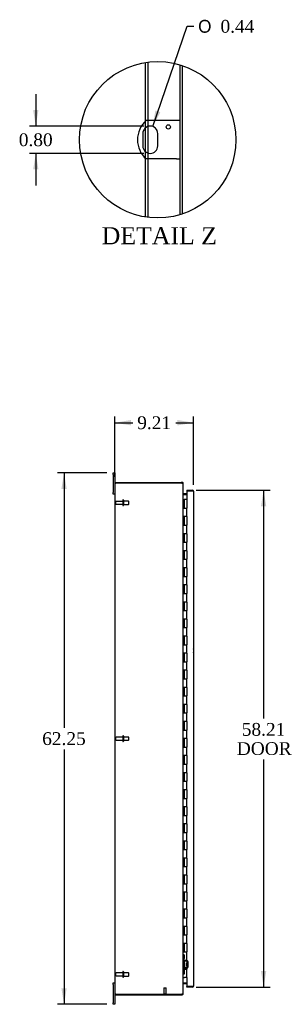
# Model space of a CAD drawing. Header units: inches. Extents: x 21 to 296, y 6 to 197.
# Tile 2 of 10: x 21 to 52, y 64 to 180. Entities that reach past the tile are written whole.
import ezdxf
from ezdxf.enums import TextEntityAlignment as Align

# ---------------------------------------------------------------- set-up
doc = ezdxf.new("R2010")
doc.units = ezdxf.units.IN
doc.header["$MEASUREMENT"] = 0
doc.layers.get('0').update_dxf_attribs({"linetype": 'CONTINUOUS'})
for name, color, linetype in [('COM40153-1', 7, 'CONTINUOUS'), ('COM42780', 7, 'CONTINUOUS'), ('COM48450', 7, 'CONTINUOUS'), ('COM70236-1', 7, 'CONTINUOUS'), ('COM71782-6', 7, 'CONTINUOUS'), ('DEFAULT', 7, 'CONTINUOUS'), ('FET07710', 7, 'CONTINUOUS'), ('HNG10620-56B', 7, 'CONTINUOUS'), ('HNG10620-56C', 7, 'CONTINUOUS'), ('STD21878', 7, 'CONTINUOUS'), ('STD26094', 7, 'CONTINUOUS')]:
    doc.layers.add(name, color=color, linetype=linetype)
doc.styles.add('SEACAD_SOLID_EDGE_ANSI1_SY', font='txt')
doc.styles.add('SEACAD_TIMES_NEW_ROMAN', font='times.ttf')

# ---------------------------------------------------------------- blocks, each defined once
blk = doc.blocks.new('GDIMGGROUP2')
at = {"layer": 'DEFAULT', "linetype": 'Continuous'}
for points in [[(33.75, 132.64), (31.88, 132.32), (33.75, 132.01)], [(39.21, 132.64), (39.21, 132.01), (41.09, 132.32)]]:
    blk.add_hatch(color=136, dxfattribs=at).paths.add_polyline_path(points)
at = {"layer": 'DEFAULT', "color": 136, "linetype": 'Continuous'}
for p, q in [((31.88, 126), (31.88, 133.07)), ((41.09, 125.06), (41.09, 133.07)), ((31.88, 132.32), (33.97, 132.32)), ((39, 132.32), (41.09, 132.32))]:
    blk.add_line(p, q, dxfattribs=at)
at = {"layer": 'DEFAULT', "color": 136, "linetype": 'Continuous', "style": 'SEACAD_TIMES_NEW_ROMAN'}
blk.add_text('9.21', height=1.5, dxfattribs=at).set_placement((34.49, 133.07), align=Align.TOP_LEFT)
blk = doc.blocks.new('GDIMGGROUP3')
at = {"layer": 'DEFAULT', "linetype": 'Continuous'}
for points in [[(25.61, 124.57), (26.23, 124.57), (25.92, 126.44)], [(25.61, 66.07), (25.92, 64.19), (26.23, 66.07)]]:
    blk.add_hatch(color=136, dxfattribs=at).paths.add_polyline_path(points)
at = {"layer": 'DEFAULT', "color": 136, "linetype": 'Continuous'}
for p, q in [((30.94, 126.44), (25.17, 126.44)), ((25.92, 126.44), (25.92, 96.59)), ((25.92, 94.04), (25.92, 64.19)), ((30.94, 64.19), (25.17, 64.19))]:
    blk.add_line(p, q, dxfattribs=at)
at = {"layer": 'DEFAULT', "color": 136, "linetype": 'Continuous', "style": 'SEACAD_TIMES_NEW_ROMAN'}
blk.add_text('62.25', height=1.5, dxfattribs=at).set_placement((23.36, 96.07), align=Align.TOP_LEFT)
blk = doc.blocks.new('GDIMGGROUP12')
at = {"layer": 'DEFAULT', "linetype": 'Continuous'}
for points in [[(49.61, 122.54), (49.3, 124.42), (48.99, 122.54)], [(49.61, 68.09), (48.99, 68.09), (49.3, 66.21)]]:
    blk.add_hatch(color=136, dxfattribs=at).paths.add_polyline_path(points)
at = {"layer": 'DEFAULT', "color": 136, "linetype": 'Continuous'}
for p, q in [((41.4, 124.42), (50.05, 124.42)), ((49.3, 124.42), (49.3, 97.68)), ((49.3, 92.88), (49.3, 66.21)), ((41.4, 66.21), (50.05, 66.21))]:
    blk.add_line(p, q, dxfattribs=at)
at = {"layer": 'DEFAULT', "color": 136, "linetype": 'Continuous', "style": 'SEACAD_TIMES_NEW_ROMAN'}
for s, p in [('58.21', (46.74, 97.15)), ('DOOR', (46.16, 94.9))]:
    blk.add_text(s, height=1.5, dxfattribs=at).set_placement(p, align=Align.TOP_LEFT)
blk = doc.blocks.new('GDIMGGROUP28')
at = {"layer": 'DEFAULT', "linetype": 'Continuous'}
blk.add_hatch(color=136, dxfattribs=at).paths.add_polyline_path([(36.62, 168.9), (36.31, 167.02), (37.21, 168.69)])
at = {"layer": 'DEFAULT', "color": 136, "linetype": 'Continuous'}
for p, q in [((36.31, 167.02), (40.36, 178.76)), ((40.36, 178.76), (41.11, 178.76))]:
    blk.add_line(p, q, dxfattribs=at)
for s, style, p in [('O', 'SEACAD_SOLID_EDGE_ANSI1_SY', (41.63, 179.51)), ('0.44', 'SEACAD_TIMES_NEW_ROMAN', (44.25, 179.51))]:
    blk.add_text(s, height=1.5, dxfattribs=dict(at, style=style)).set_placement(p, align=Align.TOP_LEFT)
blk = doc.blocks.new('GDIMGGROUP29')
at = {"layer": 'DEFAULT', "linetype": 'Continuous'}
for points in [[(22.3, 168.95), (22.61, 167.07), (22.92, 168.95)], [(22.3, 162), (22.92, 162), (22.61, 163.87)]]:
    blk.add_hatch(color=136, dxfattribs=at).paths.add_polyline_path(points)
at = {"layer": 'DEFAULT', "color": 136, "linetype": 'Continuous'}
for p, q in [((22.61, 170.82), (22.61, 167.07)), ((35.27, 167.07), (21.86, 167.07)), ((35.27, 163.87), (21.86, 163.87)), ((22.61, 163.87), (22.61, 160.12))]:
    blk.add_line(p, q, dxfattribs=at)
at = {"layer": 'DEFAULT', "color": 136, "linetype": 'Continuous', "style": 'SEACAD_TIMES_NEW_ROMAN'}
blk.add_text('0.80', height=1.5, dxfattribs=at).set_placement((20.62, 166.22), align=Align.TOP_LEFT)

msp = doc.modelspace()

# ---------------------------------------------------------------- linework, layer by layer
at = {"color": 7}
msp.add_circle((36.89, 165.47), 9.16, dxfattribs=at)
at = {"layer": 'COM40153-1', "color": 7}
for p, q in [((39.09, 167.72), (35.54, 167.72)), ((39.52, 167.72), (39.09, 167.72)), ((35.15, 166.2), (35.15, 164.74)), ((36.89, 164.74), (36.89, 166.2)), ((39.09, 163.22), (35.54, 163.22)), ((39.09, 163.22), (39.52, 163.22))]:
    msp.add_line(p, q, dxfattribs=at)
msp.add_circle((38.14, 166.97), 0.25, dxfattribs=at)
for centre, radius, start, end in [((37.52, 165.47), 3, 131.4096, 228.5904), ((36.02, 166.2), 0.874, 0, 180), ((36.02, 164.74), 0.874, 180, 0), ((40.38, 105.61), 0.75, 341.2031, 18.7969)]:
    msp.add_arc(centre, radius, start, end, dxfattribs=at)
at = {"layer": 'COM42780', "color": 7}
for p, q in [((39.88, 69.99), (39.92, 69.99)), ((39.92, 69.56), (39.88, 69.56)), ((39.97, 69.99), (39.92, 69.99)), ((39.97, 69.56), (39.92, 69.56)), ((39.97, 69.99), (39.97, 69.56)), ((39.97, 69.99), (40.04, 69.99)), ((39.97, 69.56), (39.97, 69.99)), ((39.97, 69.37), (39.97, 69.56)), ((39.97, 69.56), (40.04, 69.56)), ((40.31, 69.32), (40.02, 69.32)), ((40.31, 69.22), (40.02, 69.23)), ((40.04, 69.56), (40.04, 69.99)), ((40.36, 69.31), (40.31, 69.32)), ((39.88, 68.2), (39.92, 68.2)), ((39.92, 68.2), (39.97, 68.2)), ((39.97, 68.2), (39.97, 68.39)), ((39.97, 68.2), (39.97, 67.76)), ((39.97, 68.2), (40.04, 68.2)), ((39.97, 67.76), (39.97, 68.2)), ((39.97, 68.07), (39.97, 68.07)), ((39.97, 67.96), (39.97, 68.07)), ((40.02, 68.53), (40.31, 68.53)), ((40.02, 68.43), (40.31, 68.44)), ((40.04, 67.76), (40.04, 68.2)), ((40.26, 68.68), (40.26, 69.07)), ((40.35, 69.07), (40.26, 69.07)), ((40.45, 69), (40.26, 69)), ((40.45, 68.99), (40.26, 68.99)), ((40.26, 68.77), (40.45, 68.77)), ((40.45, 68.75), (40.26, 68.75)), ((40.26, 68.68), (40.35, 68.68)), ((40.31, 68.44), (40.36, 68.45)), ((40.35, 68.58), (40.35, 69.18)), ((40.45, 68.58), (40.45, 69.18)), ((39.92, 67.76), (39.88, 67.76)), ((39.97, 67.76), (39.92, 67.76)), ((39.97, 68.04), (39.97, 68.04)), ((39.97, 67.96), (39.97, 67.96)), ((39.97, 67.93), (39.97, 67.96)), ((39.97, 67.95), (39.97, 67.95)), ((39.97, 67.93), (39.97, 67.93)), ((39.97, 67.9), (39.97, 67.93)), ((39.97, 67.9), (39.97, 67.9)), ((39.97, 67.76), (40.04, 67.76))]:
    msp.add_line(p, q, dxfattribs=at)
for centre, radius, start, end in [((40.02, 69.37), 0.143, 180, 206.9082), ((40.02, 69.37), 0.143, 206.9082, 269), ((40.02, 69.37), 0.048, 180, 269), ((40.31, 69.18), 0.048, 0, 89), ((40.31, 69.18), 0.143, 0, 66.6665), ((40.02, 68.39), 0.143, 153.0918, 180), ((40.02, 68.39), 0.143, 91, 153.0918), ((40.02, 68.39), 0.048, 91, 180), ((40.31, 68.58), 0.048, 271, 0), ((40.31, 68.58), 0.143, 293.3335, 0)]:
    msp.add_arc(centre, radius, start, end, dxfattribs=at)
at = {"layer": 'COM48450', "color": 7}
for p, q in [((35.47, 167.66), (35.47, 174.52)), ((35.76, 167.72), (35.76, 174.56)), ((39.52, 156.69), (39.52, 174.25)), ((39.81, 156.78), (39.81, 174.16)), ((35.47, 166.87), (35.47, 167.66)), ((35.76, 167.03), (35.76, 167.72)), ((35.47, 164.07), (35.47, 166.87)), ((35.76, 163.91), (35.76, 167.03)), ((35.47, 163.28), (35.47, 164.07)), ((35.76, 163.22), (35.76, 163.91)), ((35.47, 156.42), (35.47, 163.28)), ((35.76, 156.38), (35.76, 163.22)), ((31.88, 125.25), (31.98, 125.25)), ((31.88, 125.25), (31.88, 65.39)), ((39.65, 125.25), (31.98, 125.25)), ((39.88, 65.49), (39.88, 125.14)), ((39.91, 123.92), (39.9, 123.92)), ((39.91, 123.92), (40.29, 123.92)), ((39.9, 66.72), (39.91, 66.72)), ((39.91, 66.72), (40.29, 66.72)), ((31.98, 65.39), (31.88, 65.39)), ((31.98, 65.39), (39.65, 65.39))]:
    msp.add_line(p, q, dxfattribs=at)
for centre, radius, start, end in [((39.65, 125), 0.25, 61.8454, 90), ((39.83, 125.14), 0.0479, 4.8578, 50.2027), ((40.02, 124), 0.144, 183.4883, 215.1665), ((40.02, 66.63), 0.144, 144.8335, 176.5117), ((39.65, 65.64), 0.25, 270, 298.1546), ((39.72, 65.63), 0.219, 281.9896, 308.4732), ((39.83, 65.5), 0.0479, 309.7973, 355.1422)]:
    msp.add_arc(centre, radius, start, end, dxfattribs=at)
msp.add_open_spline([(39.86, 125.17), (39.86, 125.17), (39.86, 125.18), (39.85, 125.18), (39.85, 125.18), (39.84, 125.19), (39.84, 125.19), (39.83, 125.19), (39.83, 125.19), (39.82, 125.2), (39.81, 125.2), (39.8, 125.21), (39.79, 125.21), (39.78, 125.21), (39.77, 125.21), (39.77, 125.22)], degree=3, knots=[0, 0, 0, 0, 0.058508, 0.117588, 0.177234, 0.23744, 0.298196, 0.359495, 0.421327, 0.483683, 0.609872, 0.738031, 0.824554, 0.911887, 1, 1, 1, 1], dxfattribs=at)
at = {"layer": 'COM70236-1', "color": 7}
for p, q in [((31.95, 125.25), (31.95, 125.32)), ((31.95, 125.32), (39.65, 125.32)), ((39.77, 125.32), (39.65, 125.32)), ((39.77, 125.25), (39.65, 125.25)), ((39.77, 125.25), (39.77, 125.32)), ((39.8, 125.21), (39.8, 125.23)), ((39.8, 125.21), (39.88, 125.21)), ((39.88, 125.14), (39.88, 125.21)), ((39.9, 124.02), (39.88, 123.95)), ((40.29, 124.01), (39.91, 124.01)), ((40.29, 123.94), (39.91, 123.94)), ((39.9, 66.62), (39.88, 66.68)), ((39.91, 66.69), (40.29, 66.69)), ((39.91, 66.62), (40.29, 66.62)), ((31.95, 65.39), (31.95, 65.32)), ((31.95, 65.32), (39.65, 65.32)), ((39.65, 65.39), (39.77, 65.39)), ((39.65, 65.32), (39.77, 65.32)), ((39.77, 65.39), (39.77, 65.32)), ((39.8, 65.43), (39.88, 65.43)), ((39.8, 65.41), (39.8, 65.43)), ((39.88, 65.43), (39.88, 65.49))]:
    msp.add_line(p, q, dxfattribs=at)
for centre, radius, start, end in [((39.77, 125.21), 0.108, 32.6431, 90), ((39.77, 125.21), 0.036, 32.6431, 90), ((39.77, 125.21), 0.108, 0, 32.6431), ((39.91, 124.05), 0.036, 180, 253.7795), ((39.91, 124.05), 0.108, 253.7795, 270), ((39.91, 124.05), 0.036, 253.7795, 270), ((39.91, 66.58), 0.108, 90, 106.2205), ((39.91, 66.58), 0.036, 106.2205, 180), ((39.91, 66.58), 0.036, 90, 106.2205), ((39.77, 65.43), 0.036, 270, 327.3569), ((39.77, 65.43), 0.108, 270, 327.3569), ((39.77, 65.43), 0.108, 327.3569, 0)]:
    msp.add_arc(centre, radius, start, end, dxfattribs=at)
at = {"layer": 'COM71782-6', "color": 7}
for p, q in [((40.98, 124.35), (40.29, 124.35)), ((40.29, 124.35), (40.29, 123.32)), ((40.32, 124.42), (40.32, 124.35)), ((40.32, 124.42), (40.98, 124.42)), ((40.32, 124.35), (40.98, 124.35)), ((41.08, 124.35), (40.98, 124.35)), ((40.98, 124.35), (41.08, 124.35)), ((41.09, 124.31), (41.09, 66.32)), ((40.29, 67.32), (40.29, 66.29)), ((40.29, 66.29), (40.98, 66.29)), ((40.32, 66.21), (40.32, 66.29)), ((40.98, 66.29), (40.32, 66.29)), ((40.98, 66.21), (40.32, 66.21)), ((40.98, 66.29), (41.08, 66.29)), ((41.08, 66.29), (40.98, 66.29))]:
    msp.add_line(p, q, dxfattribs=at)
for centre, start, end in [((40.98, 124.31), 19.4712, 90), ((40.98, 124.31), 0, 19.4712), ((40.98, 66.32), 270, 340.5288), ((40.98, 66.32), 340.5288, 360)]:
    msp.add_arc(centre, 0.108, start, end, dxfattribs=at)
for centre, start_param, end_param in [((40.98, 124.31), 3.141593, 3.48143), ((40.98, 66.32), 2.801756, 3.141593)]:
    msp.add_ellipse(centre, major_axis=(-0.108, 0), ratio=0.997813, start_param=start_param, end_param=end_param, dxfattribs=at)
at = {"layer": 'FET07710', "color": 7}
for p, q in [((31.69, 126.25), (31.69, 126.44)), ((31.69, 126.44), (31.88, 126.44)), ((31.69, 126.25), (31.69, 124.13)), ((31.88, 126.44), (31.88, 126.25)), ((31.88, 126.25), (31.88, 125.25)), ((31.69, 123.94), (31.69, 124.13)), ((31.88, 123.94), (31.69, 123.94)), ((31.69, 66.5), (31.69, 66.69)), ((31.69, 66.69), (31.88, 66.69)), ((31.69, 66.5), (31.69, 64.38)), ((31.88, 65.39), (31.88, 64.38)), ((31.69, 64.19), (31.69, 64.38)), ((31.88, 64.19), (31.69, 64.19)), ((31.88, 64.38), (31.88, 64.19))]:
    msp.add_line(p, q, dxfattribs=at)
at = {"layer": 'HNG10620-56B', "color": 7}
for p, q in [((39.88, 123.32), (39.9, 123.32)), ((39.9, 123.32), (39.92, 123.32)), ((39.92, 123.32), (39.96, 123.32)), ((39.92, 123.32), (39.92, 122.32)), ((39.92, 122.32), (40.03, 122.32)), ((39.96, 123.32), (39.96, 122.32)), ((40.03, 122.32), (40.29, 122.32)), ((40.29, 121.32), (40.29, 122.32)), ((40.03, 121.32), (39.92, 121.32)), ((39.92, 121.32), (39.92, 120.32)), ((39.96, 121.32), (39.96, 120.32)), ((40.29, 121.32), (40.03, 121.32)), ((39.92, 120.32), (40.03, 120.32)), ((40.03, 120.32), (40.29, 120.32)), ((40.29, 119.32), (40.29, 120.32)), ((40.03, 119.32), (39.92, 119.32)), ((39.92, 119.32), (39.92, 118.32)), ((39.96, 119.32), (39.96, 118.32)), ((40.29, 119.32), (40.03, 119.32)), ((39.92, 118.32), (40.03, 118.32)), ((40.03, 118.32), (40.29, 118.32)), ((40.29, 117.32), (40.29, 118.32)), ((40.03, 117.32), (39.92, 117.32)), ((39.92, 117.32), (39.92, 116.32)), ((39.96, 117.32), (39.96, 116.32)), ((40.29, 117.32), (40.03, 117.32)), ((39.92, 116.32), (40.03, 116.32)), ((40.03, 116.32), (40.29, 116.32)), ((40.29, 115.32), (40.29, 116.32)), ((40.03, 115.32), (39.92, 115.32)), ((39.92, 115.32), (39.92, 114.32)), ((39.92, 114.32), (40.03, 114.32)), ((39.96, 115.32), (39.96, 114.32)), ((40.29, 115.32), (40.03, 115.32)), ((40.03, 114.32), (40.29, 114.32)), ((40.29, 113.32), (40.29, 114.32)), ((40.03, 113.32), (39.92, 113.32)), ((39.92, 113.32), (39.92, 112.32)), ((39.96, 113.32), (39.96, 112.32)), ((40.29, 113.32), (40.03, 113.32)), ((39.92, 112.32), (40.03, 112.32)), ((40.03, 112.32), (40.29, 112.32)), ((40.29, 111.32), (40.29, 112.32)), ((40.03, 111.32), (39.92, 111.32)), ((39.92, 111.32), (39.92, 110.32)), ((39.96, 111.32), (39.96, 110.32)), ((40.29, 111.32), (40.03, 111.32)), ((39.92, 110.32), (40.03, 110.32)), ((40.03, 110.32), (40.29, 110.32)), ((40.29, 109.32), (40.29, 110.32)), ((40.03, 109.32), (39.92, 109.32)), ((39.92, 109.32), (39.92, 108.32)), ((39.96, 109.32), (39.96, 108.32)), ((40.29, 109.32), (40.03, 109.32)), ((39.92, 108.32), (40.03, 108.32)), ((40.03, 107.32), (39.92, 107.32)), ((39.92, 107.32), (39.92, 106.32)), ((39.96, 107.32), (39.96, 106.32)), ((40.03, 108.32), (40.29, 108.32)), ((40.29, 107.32), (40.03, 107.32)), ((40.29, 107.32), (40.29, 108.32)), ((39.92, 106.32), (40.03, 106.32)), ((40.03, 106.32), (40.29, 106.32)), ((40.29, 105.32), (40.29, 106.32)), ((40.03, 105.32), (39.92, 105.32)), ((39.92, 105.32), (39.92, 104.32)), ((39.96, 105.32), (39.96, 104.32)), ((40.29, 105.32), (40.03, 105.32)), ((39.92, 104.32), (40.03, 104.32)), ((40.03, 104.32), (40.29, 104.32)), ((40.29, 103.32), (40.29, 104.32)), ((40.03, 103.32), (39.92, 103.32)), ((39.92, 103.32), (39.92, 102.32)), ((39.96, 103.32), (39.96, 102.32)), ((40.29, 103.32), (40.03, 103.32)), ((39.92, 102.32), (40.03, 102.32)), ((40.03, 102.32), (40.29, 102.32)), ((40.29, 101.32), (40.29, 102.32)), ((40.03, 101.32), (39.92, 101.32)), ((39.92, 101.32), (39.92, 100.32)), ((39.96, 101.32), (39.96, 100.32)), ((40.29, 101.32), (40.03, 101.32)), ((39.92, 100.32), (40.03, 100.32)), ((40.03, 99.32), (39.92, 99.32)), ((39.92, 99.32), (39.92, 98.32)), ((39.96, 99.32), (39.96, 98.32)), ((40.03, 100.32), (40.29, 100.32)), ((40.29, 99.32), (40.03, 99.32)), ((40.29, 99.32), (40.29, 100.32)), ((39.92, 98.32), (40.03, 98.32)), ((40.03, 98.32), (40.29, 98.32)), ((40.29, 97.32), (40.29, 98.32)), ((40.03, 97.32), (39.92, 97.32)), ((39.92, 97.32), (39.92, 96.32)), ((39.96, 97.32), (39.96, 96.32)), ((40.29, 97.32), (40.03, 97.32)), ((39.92, 96.32), (40.03, 96.32)), ((40.03, 96.32), (40.29, 96.32)), ((40.29, 95.32), (40.29, 96.32)), ((40.03, 95.32), (39.92, 95.32)), ((39.92, 95.32), (39.92, 94.32)), ((39.96, 95.32), (39.96, 94.32)), ((40.29, 95.32), (40.03, 95.32)), ((39.92, 94.32), (40.03, 94.32)), ((40.03, 94.32), (40.29, 94.32)), ((40.29, 93.32), (40.29, 94.32)), ((40.03, 93.32), (39.92, 93.32)), ((39.92, 93.32), (39.92, 92.32)), ((39.92, 92.32), (40.03, 92.32)), ((39.96, 93.32), (39.96, 92.32)), ((40.29, 93.32), (40.03, 93.32)), ((40.03, 92.32), (40.29, 92.32)), ((40.29, 91.32), (40.29, 92.32)), ((40.03, 91.32), (39.92, 91.32)), ((39.92, 91.32), (39.92, 90.32)), ((39.96, 91.32), (39.96, 90.32)), ((40.29, 91.32), (40.03, 91.32)), ((39.92, 90.32), (40.03, 90.32)), ((40.03, 90.32), (40.29, 90.32)), ((40.29, 89.32), (40.29, 90.32)), ((40.03, 89.32), (39.92, 89.32)), ((39.92, 89.32), (39.92, 88.32)), ((39.96, 89.32), (39.96, 88.32)), ((40.29, 89.32), (40.03, 89.32)), ((39.92, 88.32), (40.03, 88.32)), ((40.03, 88.32), (40.29, 88.32)), ((40.29, 87.32), (40.29, 88.32)), ((40.03, 87.32), (39.92, 87.32)), ((39.92, 87.32), (39.92, 86.32)), ((39.96, 87.32), (39.96, 86.32)), ((40.29, 87.32), (40.03, 87.32)), ((39.92, 86.32), (40.03, 86.32)), ((40.03, 86.32), (40.29, 86.32)), ((40.29, 85.32), (40.29, 86.32)), ((40.03, 85.32), (39.92, 85.32)), ((39.92, 85.32), (39.92, 84.32)), ((39.92, 84.32), (40.03, 84.32)), ((39.96, 85.32), (39.96, 84.32)), ((40.29, 85.32), (40.03, 85.32)), ((40.03, 84.32), (40.29, 84.32)), ((40.29, 83.32), (40.29, 84.32)), ((40.03, 83.32), (39.92, 83.32)), ((39.92, 83.32), (39.92, 82.32)), ((39.96, 83.32), (39.96, 82.32)), ((40.29, 83.32), (40.03, 83.32)), ((39.92, 82.32), (40.03, 82.32)), ((40.03, 82.32), (40.29, 82.32)), ((40.29, 81.32), (40.29, 82.32)), ((40.03, 81.32), (39.92, 81.32)), ((39.92, 81.32), (39.92, 80.32)), ((39.96, 81.32), (39.96, 80.32)), ((40.29, 81.32), (40.03, 81.32)), ((39.92, 80.32), (40.03, 80.32)), ((40.03, 80.32), (40.29, 80.32)), ((40.29, 79.32), (40.29, 80.32)), ((40.03, 79.32), (39.92, 79.32)), ((39.92, 79.32), (39.92, 78.32)), ((39.96, 79.32), (39.96, 78.32)), ((40.29, 79.32), (40.03, 79.32)), ((39.92, 78.32), (40.03, 78.32)), ((40.03, 77.32), (39.92, 77.32)), ((39.92, 77.32), (39.92, 76.32)), ((39.96, 77.32), (39.96, 76.32)), ((40.03, 78.32), (40.29, 78.32)), ((40.29, 77.32), (40.03, 77.32)), ((40.29, 77.32), (40.29, 78.32)), ((39.92, 76.32), (40.03, 76.32)), ((40.03, 76.32), (40.29, 76.32)), ((40.29, 75.32), (40.29, 76.32)), ((40.03, 75.32), (39.92, 75.32)), ((39.92, 75.32), (39.92, 74.32)), ((39.96, 75.32), (39.96, 74.32)), ((40.29, 75.32), (40.03, 75.32)), ((39.92, 74.32), (40.03, 74.32)), ((40.03, 74.32), (40.29, 74.32)), ((40.29, 73.32), (40.29, 74.32)), ((40.03, 73.32), (39.92, 73.32)), ((39.92, 73.32), (39.92, 72.32)), ((39.96, 73.32), (39.96, 72.32)), ((40.29, 73.32), (40.03, 73.32)), ((39.92, 72.32), (40.03, 72.32)), ((40.03, 72.32), (40.29, 72.32)), ((40.29, 71.32), (40.29, 72.32)), ((40.03, 71.32), (39.92, 71.32)), ((39.92, 71.32), (39.92, 70.32)), ((39.96, 71.32), (39.96, 70.32)), ((40.29, 71.32), (40.03, 71.32)), ((39.92, 70.32), (40.03, 70.32)), ((40.03, 69.32), (39.92, 69.32)), ((39.92, 69.32), (39.92, 68.32)), ((39.96, 69.32), (39.96, 68.32)), ((40.03, 70.32), (40.29, 70.32)), ((40.29, 69.32), (40.03, 69.32)), ((40.29, 69.32), (40.29, 70.32)), ((39.92, 68.32), (40.03, 68.32)), ((40.03, 68.32), (40.29, 68.32)), ((40.29, 67.32), (40.29, 68.32)), ((39.88, 67.32), (39.9, 67.32)), ((39.9, 67.32), (40.03, 67.32)), ((40.29, 67.32), (40.03, 67.32))]:
    msp.add_line(p, q, dxfattribs=at)
at = {"layer": 'HNG10620-56C', "color": 7}
for p, q in [((40.29, 123.32), (39.98, 123.32)), ((39.98, 123.32), (39.98, 122.32)), ((40.03, 122.32), (40.29, 122.32)), ((40.29, 123.32), (40.29, 122.32)), ((40.29, 121.32), (40.29, 122.32)), ((39.98, 121.32), (39.98, 120.32)), ((40.29, 121.32), (40.03, 121.32)), ((40.29, 121.32), (40.29, 120.32)), ((40.03, 120.32), (40.29, 120.32)), ((40.29, 119.32), (40.29, 120.32)), ((39.98, 119.32), (39.98, 118.32)), ((40.29, 119.32), (40.03, 119.32)), ((40.29, 119.32), (40.29, 118.32)), ((40.03, 118.32), (40.29, 118.32)), ((40.29, 117.32), (40.29, 118.32)), ((39.98, 117.32), (39.98, 116.32)), ((40.29, 117.32), (40.03, 117.32)), ((40.29, 117.32), (40.29, 116.32)), ((40.03, 116.32), (40.29, 116.32)), ((40.29, 115.32), (40.29, 116.32)), ((39.98, 115.32), (39.98, 114.32)), ((40.29, 115.32), (40.03, 115.32)), ((40.03, 114.32), (40.29, 114.32)), ((40.29, 115.32), (40.29, 114.32)), ((40.29, 113.32), (40.29, 114.32)), ((39.98, 113.32), (39.98, 112.32)), ((40.29, 113.32), (40.03, 113.32)), ((40.29, 113.32), (40.29, 112.32)), ((40.03, 112.32), (40.29, 112.32)), ((40.29, 111.32), (40.29, 112.32)), ((39.98, 111.32), (39.98, 110.32)), ((40.29, 111.32), (40.03, 111.32)), ((40.29, 111.32), (40.29, 110.32)), ((40.03, 110.32), (40.29, 110.32)), ((40.29, 109.32), (40.29, 110.32)), ((39.98, 109.32), (39.98, 108.32)), ((40.29, 109.32), (40.03, 109.32)), ((40.29, 109.32), (40.29, 108.32)), ((39.98, 107.32), (39.98, 106.32)), ((40.03, 108.32), (40.29, 108.32)), ((40.29, 107.32), (40.03, 107.32)), ((40.29, 107.32), (40.29, 108.32)), ((40.29, 107.32), (40.29, 106.32)), ((40.03, 106.32), (40.29, 106.32)), ((40.29, 105.32), (40.29, 106.32)), ((39.98, 105.32), (39.98, 104.32)), ((40.29, 105.32), (40.03, 105.32)), ((40.29, 105.32), (40.29, 104.32)), ((40.03, 104.32), (40.29, 104.32)), ((40.29, 103.32), (40.29, 104.32)), ((39.98, 103.32), (39.98, 102.32)), ((40.29, 103.32), (40.03, 103.32)), ((40.29, 103.32), (40.29, 102.32)), ((40.03, 102.32), (40.29, 102.32)), ((40.29, 101.32), (40.29, 102.32)), ((39.98, 101.32), (39.98, 100.32)), ((40.29, 101.32), (40.03, 101.32)), ((40.29, 101.32), (40.29, 100.32)), ((39.98, 99.32), (39.98, 98.32)), ((40.03, 100.32), (40.29, 100.32)), ((40.29, 99.32), (40.03, 99.32)), ((40.29, 99.32), (40.29, 100.32)), ((40.29, 99.32), (40.29, 98.32)), ((40.03, 98.32), (40.29, 98.32)), ((40.29, 97.32), (40.29, 98.32)), ((39.98, 97.32), (39.98, 96.32)), ((40.29, 97.32), (40.03, 97.32)), ((40.29, 97.32), (40.29, 96.32)), ((40.03, 96.32), (40.29, 96.32)), ((40.29, 95.32), (40.29, 96.32)), ((39.98, 95.32), (39.98, 94.32)), ((40.29, 95.32), (40.03, 95.32)), ((40.29, 95.32), (40.29, 94.32)), ((40.03, 94.32), (40.29, 94.32)), ((40.29, 93.32), (40.29, 94.32)), ((39.98, 93.32), (39.98, 92.32)), ((40.29, 93.32), (40.03, 93.32)), ((40.03, 92.32), (40.29, 92.32)), ((40.29, 93.32), (40.29, 92.32)), ((40.29, 91.32), (40.29, 92.32)), ((39.98, 91.32), (39.98, 90.32)), ((40.29, 91.32), (40.03, 91.32)), ((40.29, 91.32), (40.29, 90.32)), ((40.03, 90.32), (40.29, 90.32)), ((40.29, 89.32), (40.29, 90.32)), ((39.98, 89.32), (39.98, 88.32)), ((40.29, 89.32), (40.03, 89.32)), ((40.29, 89.32), (40.29, 88.32)), ((40.03, 88.32), (40.29, 88.32)), ((40.29, 87.32), (40.29, 88.32)), ((39.98, 87.32), (39.98, 86.32)), ((40.29, 87.32), (40.03, 87.32)), ((40.29, 87.32), (40.29, 86.32)), ((40.03, 86.32), (40.29, 86.32)), ((40.29, 85.32), (40.29, 86.32)), ((39.98, 85.32), (39.98, 84.32)), ((40.29, 85.32), (40.03, 85.32)), ((40.03, 84.32), (40.29, 84.32)), ((40.29, 85.32), (40.29, 84.32)), ((40.29, 83.32), (40.29, 84.32)), ((39.98, 83.32), (39.98, 82.32)), ((40.29, 83.32), (40.03, 83.32)), ((40.29, 83.32), (40.29, 82.32)), ((40.03, 82.32), (40.29, 82.32)), ((40.29, 81.32), (40.29, 82.32)), ((39.98, 81.32), (39.98, 80.32)), ((40.29, 81.32), (40.03, 81.32)), ((40.29, 81.32), (40.29, 80.32)), ((40.03, 80.32), (40.29, 80.32)), ((40.29, 79.32), (40.29, 80.32)), ((39.98, 79.32), (39.98, 78.32)), ((40.29, 79.32), (40.03, 79.32)), ((40.29, 79.32), (40.29, 78.32)), ((39.98, 77.32), (39.98, 76.32)), ((40.03, 78.32), (40.29, 78.32)), ((40.29, 77.32), (40.03, 77.32)), ((40.29, 77.32), (40.29, 78.32)), ((40.29, 77.32), (40.29, 76.32)), ((40.03, 76.32), (40.29, 76.32)), ((40.29, 75.32), (40.29, 76.32)), ((39.98, 75.32), (39.98, 74.32)), ((40.29, 75.32), (40.03, 75.32)), ((40.29, 75.32), (40.29, 74.32)), ((40.03, 74.32), (40.29, 74.32)), ((40.29, 73.32), (40.29, 74.32)), ((39.98, 73.32), (39.98, 72.32)), ((40.29, 73.32), (40.03, 73.32)), ((40.29, 73.32), (40.29, 72.32)), ((40.03, 72.32), (40.29, 72.32)), ((40.29, 71.32), (40.29, 72.32)), ((39.98, 71.32), (39.98, 70.32)), ((40.29, 71.32), (40.03, 71.32)), ((40.29, 71.32), (40.29, 70.32)), ((39.98, 69.32), (39.98, 68.32)), ((40.03, 70.32), (40.29, 70.32)), ((40.29, 69.32), (40.03, 69.32)), ((40.29, 69.32), (40.29, 70.32)), ((40.29, 69.32), (40.29, 68.32)), ((40.03, 68.32), (40.29, 68.32)), ((40.29, 67.32), (40.29, 68.32))]:
    msp.add_line(p, q, dxfattribs=at)
at = {"layer": 'STD21878', "color": 7}
for p, q in [((37.62, 66.14), (37.87, 66.14)), ((37.62, 66.14), (37.62, 65.42)), ((37.87, 65.42), (37.87, 66.14)), ((37.6, 65.42), (37.88, 65.42)), ((37.6, 65.42), (37.6, 65.39)), ((37.6, 65.39), (37.88, 65.39)), ((37.88, 65.39), (37.88, 65.42))]:
    msp.add_line(p, q, dxfattribs=at)
at = {"layer": 'STD26094', "color": 7}
for p, q in [((31.95, 123.05), (31.95, 122.84)), ((32.79, 123.11), (32.01, 123.11)), ((32.01, 122.78), (32.79, 122.78)), ((32.79, 123.24), (32.79, 122.65)), ((32.86, 123.27), (32.82, 123.27)), ((32.82, 122.62), (32.86, 122.62)), ((32.89, 123.24), (32.89, 122.65)), ((33.47, 123.13), (32.89, 123.13)), ((32.89, 122.75), (33.47, 122.75)), ((33.47, 123.13), (33.47, 122.75)), ((33.51, 123.09), (33.47, 123.13)), ((33.47, 122.75), (33.51, 122.79)), ((33.51, 122.79), (33.51, 123.09)), ((31.95, 95.42), (31.95, 95.21)), ((32.79, 95.48), (32.01, 95.48)), ((32.01, 95.15), (32.79, 95.15)), ((32.79, 95.61), (32.79, 95.02)), ((32.86, 95.64), (32.82, 95.64)), ((32.82, 94.99), (32.86, 94.99)), ((32.89, 95.61), (32.89, 95.02)), ((33.47, 95.5), (32.89, 95.5)), ((32.89, 95.13), (33.47, 95.13)), ((33.47, 95.5), (33.47, 95.13)), ((33.51, 95.47), (33.47, 95.5)), ((33.47, 95.13), (33.51, 95.17)), ((33.51, 95.17), (33.51, 95.47)), ((31.95, 67.8), (31.95, 67.59)), ((32.79, 67.86), (32.01, 67.86)), ((32.01, 67.53), (32.79, 67.53)), ((32.79, 67.99), (32.79, 67.4)), ((32.86, 68.02), (32.82, 68.02)), ((32.82, 67.37), (32.86, 67.37)), ((32.89, 67.99), (32.89, 67.4)), ((33.47, 67.88), (32.89, 67.88)), ((32.89, 67.5), (33.47, 67.5)), ((33.47, 67.88), (33.47, 67.5)), ((33.51, 67.84), (33.47, 67.88)), ((33.47, 67.5), (33.51, 67.54)), ((33.51, 67.54), (33.51, 67.84))]:
    msp.add_line(p, q, dxfattribs=at)
for centre, radius, start, end in [((32.01, 123.05), 0.06, 90, 180), ((32.01, 122.84), 0.06, 180, 270), ((32.82, 123.24), 0.03, 90, 180), ((32.82, 122.65), 0.03, 180, 270), ((32.86, 123.24), 0.03, 0, 90), ((32.86, 122.65), 0.03, 270, 0), ((32.01, 95.42), 0.06, 90, 180), ((32.01, 95.21), 0.06, 180, 270), ((32.82, 95.61), 0.03, 90, 180), ((32.82, 95.02), 0.03, 180, 270), ((32.86, 95.61), 0.03, 0, 90), ((32.86, 95.02), 0.03, 270, 0), ((32.01, 67.8), 0.06, 90, 180), ((32.01, 67.59), 0.06, 180, 270), ((32.82, 67.99), 0.03, 90, 180), ((32.82, 67.4), 0.03, 180, 270), ((32.86, 67.99), 0.03, 0, 90), ((32.86, 67.4), 0.03, 270, 0)]:
    msp.add_arc(centre, radius, start, end, dxfattribs=at)

# ---------------------------------------------------------------- block references
at = {"layer": 'DEFAULT', "color": 7}
for name in ['GDIMGGROUP28', 'GDIMGGROUP29', 'GDIMGGROUP2', 'GDIMGGROUP3', 'GDIMGGROUP12']:
    msp.add_blockref(name, (0, 0), dxfattribs=at)

# ---------------------------------------------------------------- texts
at = {"layer": 'DEFAULT', "color": 7, "style": 'SEACAD_TIMES_NEW_ROMAN'}
msp.add_text('DETAIL Z', height=2, dxfattribs=at).set_placement((30.33, 155.23), align=Align.TOP_LEFT)

doc.saveas('drawing.dxf')
